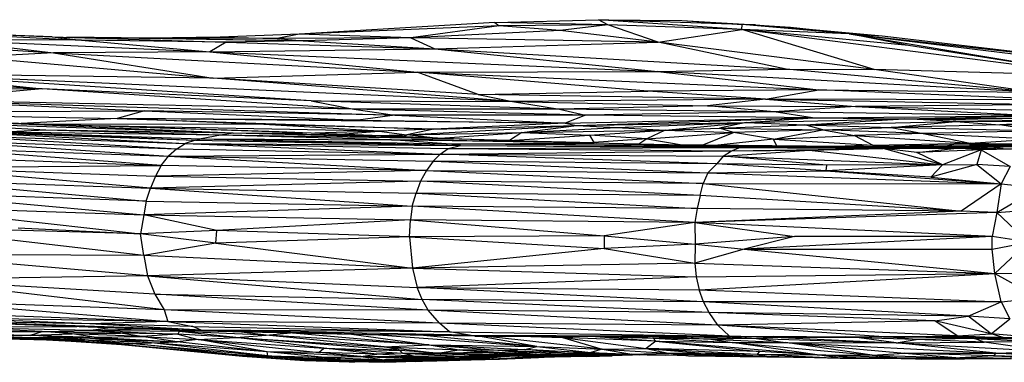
# Paper-space layout '_Derecha' of a CAD drawing. Header units: millimetres. Extents: x -677 to -71, y -2 to 78.
# Tile 3 of 13: x -595 to -532, y 1 to 23. Entities that reach past the tile are written whole.
import ezdxf

# ---------------------------------------------------------------- set-up
doc = ezdxf.new("R2010")
doc.units = ezdxf.units.MM

psp = doc.layouts.new('_Derecha')

# ---------------------------------------------------------------- linework, layer by layer
at = {"color": 7, "linetype": 'Continuous', "lineweight": 25}
for p, q in [((-564.705, 22.385), (-558.16, 22.558)), ((-549.096, 21.935), (-558.16, 22.558)), ((-557.577, 22.226), (-558.16, 22.558)), ((-549.079, 22.263), (-558.16, 22.558)), ((-558.16, 22.558), (-552.888, 22.501)), ((-552.888, 22.501), (-549.079, 22.263)), ((-552.888, 22.501), (-548.229, 22.233)), ((-602.158, 21.875), (-592.707, 21.476)), ((-564.705, 22.385), (-577.08, 21.646)), ((-564.437, 22.166), (-577.08, 21.646)), ((-564.437, 22.166), (-570.03, 21.419)), ((-560.585, 21.871), (-570.03, 21.419)), ((-564.705, 22.385), (-564.437, 22.166)), ((-557.577, 22.226), (-564.705, 22.385)), ((-557.577, 22.226), (-564.437, 22.166)), ((-560.585, 21.871), (-564.437, 22.166)), ((-557.577, 22.226), (-560.585, 21.871)), ((-554.38, 21.145), (-560.585, 21.871)), ((-554.38, 21.145), (-557.577, 22.226)), ((-549.096, 21.935), (-557.577, 22.226)), ((-554.38, 21.145), (-549.096, 21.935)), ((-549.096, 21.935), (-549.079, 22.263)), ((-540.718, 19.419), (-549.096, 21.935)), ((-526.227, 18.99), (-549.096, 21.935)), ((-538.552, 20.932), (-549.096, 21.935)), ((-542.302, 21.661), (-549.096, 21.935)), ((-542.302, 21.661), (-549.079, 22.263)), ((-546.025, 22.071), (-549.079, 22.263)), ((-548.229, 22.233), (-549.079, 22.263)), ((-548.229, 22.233), (-546.025, 22.071)), ((-542.302, 21.661), (-546.025, 22.071)), ((-546.025, 22.071), (-540.224, 21.529)), ((-606.038, 21.322), (-592.614, 20.471)), ((-599.661, 21.301), (-592.614, 20.471)), ((-599.661, 21.301), (-582.727, 20.536)), ((-590.86, 21.256), (-599.661, 21.301)), ((-599.021, 21.701), (-590.86, 21.256)), ((-592.707, 21.476), (-599.021, 21.701)), ((-592.707, 21.476), (-590.86, 21.256)), ((-592.707, 21.476), (-581.698, 21.14)), ((-586.615, 21.383), (-591.784, 21.448)), ((-576.83, 21.228), (-591.656, 21.444)), ((-590.86, 21.256), (-582.727, 20.536)), ((-581.698, 21.14), (-590.86, 21.256)), ((-582.083, 21.46), (-586.615, 21.383)), ((-586.615, 21.383), (-576.83, 21.228)), ((-578.471, 21.379), (-586.615, 21.383)), ((-577.08, 21.646), (-582.083, 21.46)), ((-582.083, 21.46), (-578.471, 21.379)), ((-576.83, 21.228), (-581.698, 21.14)), ((-577.08, 21.646), (-578.471, 21.379)), ((-570.03, 21.419), (-578.471, 21.379)), ((-578.471, 21.379), (-576.83, 21.228)), ((-570.03, 21.419), (-577.08, 21.646)), ((-570.03, 21.419), (-576.83, 21.228)), ((-576.83, 21.228), (-568.507, 20.713)), ((-570.03, 21.419), (-568.507, 20.713)), ((-554.38, 21.145), (-570.03, 21.419)), ((-542.302, 21.661), (-526.227, 18.99)), ((-542.302, 21.661), (-515.008, 18.325)), ((-538.552, 20.932), (-542.302, 21.661)), ((-542.302, 21.661), (-520.051, 19.201)), ((-542.302, 21.661), (-540.224, 21.529)), ((-540.224, 21.529), (-520.051, 19.201)), ((-581.698, 21.14), (-582.727, 20.536)), ((-582.727, 20.536), (-568.507, 20.713)), ((-581.698, 21.14), (-568.507, 20.713)), ((-568.507, 20.713), (-554.38, 21.145)), ((-568.507, 20.713), (-554.402, 19.281)), ((-568.507, 20.713), (-546.285, 19.438)), ((-546.285, 19.438), (-554.38, 21.145)), ((-540.718, 19.419), (-554.38, 21.145)), ((-526.227, 18.99), (-538.552, 20.932)), ((-592.614, 20.471), (-597.65, 20.193)), ((-597.65, 20.193), (-582.521, 18.874)), ((-582.727, 20.536), (-592.614, 20.471)), ((-592.614, 20.471), (-582.521, 18.874)), ((-592.614, 20.471), (-569.616, 19.246)), ((-582.727, 20.536), (-569.616, 19.246)), ((-582.727, 20.536), (-554.402, 19.281)), ((-554.402, 19.281), (-546.285, 19.438)), ((-530.597, 17.98), (-546.285, 19.438)), ((-546.285, 19.438), (-540.718, 19.419)), ((-530.597, 17.98), (-540.718, 19.419)), ((-526.227, 18.99), (-540.718, 19.419)), ((-593.334, 18.182), (-608.153, 19.015)), ((-576.32, 17.43), (-602.509, 19.127)), ((-563.601, 17.395), (-602.509, 19.127)), ((-602.509, 19.127), (-593.334, 18.182)), ((-582.521, 18.874), (-602.509, 19.127)), ((-582.521, 18.874), (-569.616, 19.246)), ((-563.601, 17.395), (-582.521, 18.874)), ((-565.778, 17.841), (-582.521, 18.874)), ((-569.616, 19.246), (-554.402, 19.281)), ((-565.778, 17.841), (-569.616, 19.246)), ((-555.031, 18.051), (-569.616, 19.246)), ((-569.616, 19.246), (-544.216, 18.118)), ((-554.402, 19.281), (-544.216, 18.118)), ((-530.597, 17.98), (-554.402, 19.281)), ((-593.334, 18.182), (-616.851, 18.009)), ((-593.334, 18.182), (-601.527, 17.477)), ((-573.633, 16.91), (-593.334, 18.182)), ((-576.32, 17.43), (-593.334, 18.182)), ((-544.216, 18.118), (-555.031, 18.051)), ((-547.593, 17.545), (-544.216, 18.118)), ((-528.846, 17.483), (-544.216, 18.118)), ((-544.216, 18.118), (-530.597, 17.98)), ((-601.527, 17.477), (-586.864, 16.793)), ((-601.527, 17.477), (-571.04, 16.519)), ((-573.633, 16.91), (-601.527, 17.477)), ((-565.778, 17.841), (-555.031, 18.051)), ((-565.778, 17.841), (-563.601, 17.395)), ((-547.593, 17.545), (-565.778, 17.841)), ((-547.593, 17.545), (-563.601, 17.395)), ((-547.593, 17.545), (-555.031, 18.051)), ((-547.593, 17.545), (-551.272, 17.122)), ((-547.593, 17.545), (-541.914, 17.075)), ((-547.593, 17.545), (-529.723, 17.188)), ((-528.846, 17.483), (-547.593, 17.545)), ((-576.32, 17.43), (-573.633, 16.91)), ((-560.632, 16.902), (-576.32, 17.43)), ((-576.32, 17.43), (-563.601, 17.395)), ((-558.979, 16.528), (-573.633, 16.91)), ((-573.633, 16.91), (-571.04, 16.519)), ((-560.632, 16.902), (-573.633, 16.91)), ((-563.601, 17.395), (-560.632, 16.902)), ((-563.601, 17.395), (-551.272, 17.122)), ((-551.272, 17.122), (-560.632, 16.902)), ((-547.038, 16.734), (-560.632, 16.902)), ((-560.632, 16.902), (-558.979, 16.528)), ((-547.038, 16.734), (-551.272, 17.122)), ((-551.272, 17.122), (-541.914, 17.075)), ((-541.914, 17.075), (-547.038, 16.734)), ((-529.723, 17.188), (-541.914, 17.075)), ((-541.914, 17.075), (-530.067, 16.483)), ((-541.914, 17.075), (-529.395, 16.817)), ((-582.501, 15.608), (-612.708, 16.586)), ((-609.768, 16.728), (-586.864, 16.793)), ((-609.768, 16.728), (-588.59, 16.316)), ((-588.59, 16.316), (-594.674, 16.002)), ((-586.864, 16.793), (-588.59, 16.316)), ((-579.318, 15.945), (-588.59, 16.316)), ((-588.59, 16.316), (-568.561, 15.644)), ((-560.274, 16.021), (-588.59, 16.316)), ((-573.362, 16.215), (-588.59, 16.316)), ((-586.864, 16.793), (-573.362, 16.215)), ((-571.04, 16.519), (-586.864, 16.793)), ((-571.04, 16.519), (-573.362, 16.215)), ((-573.362, 16.215), (-560.274, 16.021)), ((-558.979, 16.528), (-571.04, 16.519)), ((-571.04, 16.519), (-560.274, 16.021)), ((-558.979, 16.528), (-560.274, 16.021)), ((-560.274, 16.021), (-544.623, 16.349)), ((-559.545, 15.878), (-544.623, 16.349)), ((-547.038, 16.734), (-558.979, 16.528)), ((-544.623, 16.349), (-558.979, 16.528)), ((-548.826, 16.068), (-544.623, 16.349)), ((-548.826, 16.068), (-538.826, 16.292)), ((-544.623, 16.349), (-547.038, 16.734)), ((-530.067, 16.483), (-547.038, 16.734)), ((-545.111, 15.917), (-538.826, 16.292)), ((-544.623, 16.349), (-530.067, 16.483)), ((-544.623, 16.349), (-538.826, 16.292)), ((-538.826, 16.292), (-530.067, 16.483)), ((-538.826, 16.292), (-521.304, 16.388)), ((-535.559, 16.13), (-538.826, 16.292)), ((-538.826, 16.292), (-528.145, 16.162)), ((-593.119, 15.578), (-603.662, 16.15)), ((-581.252, 15.39), (-603.662, 16.15)), ((-576.878, 15.415), (-598.035, 16.096)), ((-581.252, 15.39), (-598.035, 16.096)), ((-578.356, 15.478), (-598.035, 16.096)), ((-593.119, 15.578), (-595.866, 15.453)), ((-579.318, 15.945), (-593.218, 15.955)), ((-582.07, 15.254), (-593.119, 15.578)), ((-581.252, 15.39), (-593.119, 15.578)), ((-572.034, 15.516), (-590.134, 15.855)), ((-568.561, 15.644), (-579.318, 15.945)), ((-572.034, 15.516), (-579.318, 15.945)), ((-568.561, 15.644), (-572.034, 15.516)), ((-570.279, 15.289), (-559.545, 15.878)), ((-568.561, 15.644), (-570.279, 15.289)), ((-560.274, 16.021), (-568.561, 15.644)), ((-568.561, 15.644), (-559.545, 15.878)), ((-563.007, 15.438), (-559.545, 15.878)), ((-563.007, 15.438), (-557.02, 15.746)), ((-563.007, 15.438), (-553.945, 15.584)), ((-560.274, 16.021), (-559.545, 15.878)), ((-559.545, 15.878), (-548.826, 16.068)), ((-559.545, 15.878), (-557.02, 15.746)), ((-558.729, 15.26), (-553.945, 15.584)), ((-557.02, 15.746), (-548.826, 16.068)), ((-557.02, 15.746), (-553.945, 15.584)), ((-553.945, 15.584), (-555.103, 15.034)), ((-553.945, 15.584), (-548.826, 16.068)), ((-553.945, 15.584), (-550.498, 15.714)), ((-553.945, 15.584), (-549.616, 15.439)), ((-548.826, 16.068), (-550.498, 15.714)), ((-550.498, 15.714), (-545.111, 15.917)), ((-549.616, 15.439), (-550.498, 15.714)), ((-550.498, 15.714), (-543.979, 15.603)), ((-543.979, 15.603), (-549.616, 15.439)), ((-548.826, 16.068), (-545.111, 15.917)), ((-547.092, 15.008), (-543.979, 15.603)), ((-545.111, 15.917), (-535.559, 16.13)), ((-543.979, 15.603), (-545.111, 15.917)), ((-545.111, 15.917), (-539.643, 15.743)), ((-543.979, 15.603), (-539.643, 15.743)), ((-543.979, 15.603), (-541.963, 15.246)), ((-537.617, 15.367), (-543.979, 15.603)), ((-539.643, 15.743), (-535.559, 16.13)), ((-532.771, 15.919), (-539.643, 15.743)), ((-539.643, 15.743), (-537.617, 15.367)), ((-530.32, 15.527), (-539.643, 15.743)), ((-535.559, 16.13), (-528.145, 16.162)), ((-535.559, 16.13), (-532.771, 15.919)), ((-528.145, 16.162), (-532.771, 15.919)), ((-530.32, 15.527), (-532.771, 15.919)), ((-527.13, 15.903), (-532.771, 15.919)), ((-599.659, 15.286), (-584.817, 14.396)), ((-599.659, 15.286), (-584.289, 14.74)), ((-598.995, 15.493), (-584.289, 14.74)), ((-598.995, 15.493), (-583.646, 14.948)), ((-595.866, 15.453), (-583.646, 14.948)), ((-595.866, 15.453), (-583.287, 15.032)), ((-582.07, 15.254), (-595.866, 15.453)), ((-583.646, 14.948), (-584.289, 14.74)), ((-583.646, 14.948), (-583.287, 15.032)), ((-583.646, 14.948), (-566.88, 14.615)), ((-582.07, 15.254), (-583.287, 15.032)), ((-583.287, 15.032), (-566.88, 14.615)), ((-583.287, 15.032), (-567.786, 14.719)), ((-583.287, 15.032), (-571.25, 14.968)), ((-581.252, 15.39), (-582.07, 15.254)), ((-571.25, 14.968), (-582.07, 15.254)), ((-567.317, 15.03), (-582.07, 15.254)), ((-581.252, 15.39), (-576.878, 15.415)), ((-567.317, 15.03), (-581.252, 15.39)), ((-571.932, 15.22), (-581.252, 15.39)), ((-576.878, 15.415), (-578.356, 15.478)), ((-571.932, 15.22), (-576.878, 15.415)), ((-572.034, 15.516), (-576.106, 15.385)), ((-574.476, 15.32), (-572.034, 15.516)), ((-572.522, 15.243), (-570.279, 15.289)), ((-572.034, 15.516), (-570.279, 15.289)), ((-567.317, 15.03), (-571.932, 15.22)), ((-571.342, 15.196), (-570.279, 15.289)), ((-571.25, 14.968), (-567.317, 15.03)), ((-567.786, 14.719), (-571.25, 14.968)), ((-558.424, 14.756), (-571.25, 14.968)), ((-571.25, 14.968), (-564.111, 14.908)), ((-570.479, 15.16), (-570.279, 15.289)), ((-570.279, 15.289), (-563.007, 15.438)), ((-568.465, 15.077), (-570.279, 15.289)), ((-568.165, 15.065), (-563.007, 15.438)), ((-564.111, 14.908), (-567.317, 15.03)), ((-563.789, 14.921), (-566.963, 15.016)), ((-563.007, 15.438), (-563.789, 14.921)), ((-563.789, 14.921), (-558.729, 15.26)), ((-563.007, 15.438), (-558.729, 15.26)), ((-558.729, 15.26), (-558.444, 14.8)), ((-555.103, 15.034), (-558.729, 15.26)), ((-555.103, 15.034), (-558.444, 14.8)), ((-555.103, 15.034), (-555.605, 14.697)), ((-555.103, 15.034), (-549.616, 15.439)), ((-555.103, 15.034), (-552.744, 14.638)), ((-551.604, 14.623), (-549.616, 15.439)), ((-547.092, 15.008), (-550.806, 14.615)), ((-547.092, 15.008), (-549.616, 15.439)), ((-547.092, 15.008), (-541.963, 15.246)), ((-547.092, 15.008), (-540.811, 14.639)), ((-546.884, 14.576), (-547.092, 15.008)), ((-537.617, 15.367), (-541.963, 15.246)), ((-541.963, 15.246), (-540.811, 14.639)), ((-541.963, 15.246), (-534.649, 14.765)), ((-530.32, 15.527), (-537.617, 15.367)), ((-537.617, 15.367), (-534.649, 14.765)), ((-537.617, 15.367), (-530.345, 15.025)), ((-534.649, 14.765), (-530.345, 15.025)), ((-585.823, 13.348), (-600.759, 14.477)), ((-600.759, 14.477), (-585.342, 13.928)), ((-600.225, 14.944), (-585.342, 13.928)), ((-600.225, 14.944), (-584.817, 14.396)), ((-584.817, 14.396), (-585.342, 13.928)), ((-584.817, 14.396), (-584.289, 14.74)), ((-584.817, 14.396), (-568.169, 14.071)), ((-584.289, 14.74), (-568.169, 14.071)), ((-584.289, 14.74), (-567.658, 14.41)), ((-584.289, 14.74), (-566.88, 14.615)), ((-568.169, 14.071), (-567.658, 14.41)), ((-567.786, 14.719), (-558.424, 14.756)), ((-566.88, 14.615), (-567.786, 14.719)), ((-545.284, 14.521), (-567.786, 14.719)), ((-567.786, 14.719), (-551.432, 14.621)), ((-567.786, 14.719), (-552.786, 14.638)), ((-567.658, 14.41), (-566.88, 14.615)), ((-567.658, 14.41), (-549.222, 14.474)), ((-567.658, 14.41), (-549.752, 14.265)), ((-566.88, 14.615), (-545.284, 14.521)), ((-566.88, 14.615), (-549.222, 14.474)), ((-558.424, 14.756), (-564.111, 14.908)), ((-563.966, 14.904), (-563.789, 14.921)), ((-563.789, 14.921), (-558.444, 14.8)), ((-563.728, 14.898), (-563.789, 14.921)), ((-558.444, 14.8), (-558.789, 14.765)), ((-558.444, 14.8), (-558.253, 14.752)), ((-552.786, 14.638), (-558.424, 14.756)), ((-551.432, 14.621), (-552.786, 14.638)), ((-545.284, 14.521), (-551.432, 14.621)), ((-542.892, 14.536), (-551.432, 14.621)), ((-549.752, 14.265), (-549.222, 14.474)), ((-549.752, 14.265), (-540.145, 14.41)), ((-549.222, 14.474), (-545.284, 14.521)), ((-549.222, 14.474), (-540.145, 14.41)), ((-545.284, 14.521), (-542.892, 14.536)), ((-540.145, 14.41), (-545.284, 14.521)), ((-545.284, 14.521), (-537.078, 14.442)), ((-544.842, 14.304), (-540.145, 14.41)), ((-540.811, 14.639), (-543.151, 14.539)), ((-537.078, 14.442), (-542.892, 14.536)), ((-541.437, 14.526), (-541.836, 14.519)), ((-534.7, 14.655), (-541.437, 14.526)), ((-538.488, 14.595), (-541.437, 14.526)), ((-541.437, 14.526), (-540.825, 14.524)), ((-540.774, 14.524), (-541.437, 14.526)), ((-540.188, 14.535), (-541.421, 14.512)), ((-540.188, 14.535), (-541.343, 14.511)), ((-540.964, 14.505), (-540.188, 14.535)), ((-540.811, 14.639), (-534.649, 14.765)), ((-540.811, 14.639), (-540.675, 14.544)), ((-540.811, 14.639), (-540.455, 14.549)), ((-540.811, 14.639), (-540.004, 14.56)), ((-540.545, 14.498), (-539.924, 14.519)), ((-540.312, 14.494), (-539.924, 14.519)), ((-540.242, 14.493), (-539.924, 14.519)), ((-539.924, 14.519), (-540.188, 14.535)), ((-538.177, 14.535), (-540.188, 14.535)), ((-540.145, 14.41), (-535.488, 14.444)), ((-540.145, 14.41), (-537.078, 14.442)), ((-536.404, 13.381), (-540.145, 14.41)), ((-538.02, 14.174), (-540.145, 14.41)), ((-536.079, 14.555), (-539.924, 14.519)), ((-539.321, 14.478), (-537.686, 14.523)), ((-534.7, 14.655), (-538.488, 14.595)), ((-537.686, 14.523), (-538.47, 14.464)), ((-537.686, 14.523), (-538.168, 14.459)), ((-538.02, 14.174), (-535.488, 14.444)), ((-533.958, 14.329), (-538.02, 14.174)), ((-534.113, 14.545), (-537.69, 14.452)), ((-537.686, 14.523), (-533.443, 14.561)), ((-536.079, 14.555), (-537.686, 14.523)), ((-535.488, 14.444), (-537.078, 14.442)), ((-533.958, 14.329), (-536.404, 13.381)), ((-534.113, 14.545), (-536.141, 14.443)), ((-533.443, 14.561), (-536.079, 14.555)), ((-533.958, 14.329), (-535.488, 14.444)), ((-535.488, 14.444), (-533.009, 14.427)), ((-533.342, 14.494), (-535.398, 14.443)), ((-529.09, 14.769), (-534.7, 14.655)), ((-534.7, 14.655), (-532.835, 14.713)), ((-534.7, 14.655), (-508.287, 14.687)), ((-534.7, 14.655), (-516.784, 14.511)), ((-534.7, 14.655), (-510.335, 14.497)), ((-534.649, 14.765), (-532.29, 14.721)), ((-534.255, 14.669), (-534.649, 14.765)), ((-534.649, 14.765), (-533.785, 14.684)), ((-533.958, 14.329), (-534.24, 13.417)), ((-533.443, 14.561), (-534.113, 14.545)), ((-529.128, 14.558), (-534.113, 14.545)), ((-533.342, 14.494), (-534.113, 14.545)), ((-533.342, 14.494), (-533.976, 14.433)), ((-533.009, 14.427), (-533.958, 14.329)), ((-530.67, 14.407), (-533.958, 14.329)), ((-533.958, 14.329), (-532.132, 13.274)), ((-533.443, 14.561), (-529.128, 14.558)), ((-529.128, 14.558), (-533.342, 14.494)), ((-530.284, 14.525), (-533.342, 14.494)), ((-532.567, 14.419), (-533.342, 14.494)), ((-533.009, 14.427), (-531.216, 14.394)), ((-532.835, 14.713), (-529.09, 14.769)), ((-601.267, 13.903), (-585.823, 13.348)), ((-585.823, 13.348), (-585.342, 13.928)), ((-585.342, 13.928), (-568.169, 14.071)), ((-585.342, 13.928), (-569.038, 13.026)), ((-585.342, 13.928), (-568.622, 13.608)), ((-568.169, 14.071), (-568.622, 13.608)), ((-568.169, 14.071), (-549.752, 14.265)), ((-550.674, 13.456), (-568.169, 14.071)), ((-568.169, 14.071), (-550.284, 13.924)), ((-550.284, 13.924), (-550.674, 13.456)), ((-550.284, 13.924), (-544.842, 14.304)), ((-550.284, 13.924), (-549.752, 14.265)), ((-543.711, 13.374), (-550.284, 13.924)), ((-550.284, 13.924), (-536.404, 13.381)), ((-549.752, 14.265), (-544.842, 14.304)), ((-544.842, 14.304), (-536.404, 13.381)), ((-536.404, 13.381), (-538.02, 14.174)), ((-601.663, 13.217), (-585.823, 13.348)), ((-586.487, 11.912), (-601.663, 13.217)), ((-601.663, 13.217), (-586.172, 12.672)), ((-585.823, 13.348), (-586.172, 12.672)), ((-569.038, 13.026), (-585.823, 13.348)), ((-568.622, 13.608), (-569.038, 13.026)), ((-568.622, 13.608), (-551.25, 12.873)), ((-550.674, 13.456), (-568.622, 13.608)), ((-550.674, 13.456), (-551.25, 12.873)), ((-543.751, 13.014), (-550.674, 13.456)), ((-543.711, 13.374), (-550.674, 13.456)), ((-536.404, 13.381), (-543.751, 13.014)), ((-543.751, 13.014), (-543.711, 13.374)), ((-536.404, 13.381), (-543.711, 13.374)), ((-534.24, 13.417), (-537.143, 12.617)), ((-536.404, 13.381), (-537.143, 12.617)), ((-536.404, 13.381), (-534.24, 13.417)), ((-534.24, 13.417), (-532.688, 12.184)), ((-532.132, 13.274), (-534.24, 13.417)), ((-532.132, 13.274), (-532.688, 12.184)), ((-602.026, 12.456), (-586.761, 11.098)), ((-602.026, 12.456), (-586.487, 11.912)), ((-586.172, 12.672), (-586.487, 11.912)), ((-569.038, 13.026), (-586.172, 12.672)), ((-586.172, 12.672), (-569.406, 12.352)), ((-569.038, 13.026), (-569.406, 12.352)), ((-569.038, 13.026), (-551.535, 12.205)), ((-569.038, 13.026), (-551.25, 12.873)), ((-551.25, 12.873), (-551.535, 12.205)), ((-551.25, 12.873), (-543.751, 13.014)), ((-551.25, 12.873), (-532.688, 12.184)), ((-537.143, 12.617), (-543.751, 13.014)), ((-543.751, 13.014), (-532.688, 12.184)), ((-537.143, 12.617), (-532.688, 12.184)), ((-586.761, 11.098), (-586.487, 11.912)), ((-569.406, 12.352), (-586.487, 11.912)), ((-586.487, 11.912), (-569.936, 10.767)), ((-586.487, 11.912), (-569.695, 11.595)), ((-569.406, 12.352), (-569.695, 11.595)), ((-551.731, 11.448), (-569.406, 12.352)), ((-551.535, 12.205), (-569.406, 12.352)), ((-551.731, 11.448), (-551.535, 12.205)), ((-551.535, 12.205), (-532.688, 12.184)), ((-551.535, 12.205), (-535.222, 10.458)), ((-532.688, 12.184), (-535.222, 10.458)), ((-532.688, 12.184), (-532.974, 10.382)), ((-532.974, 10.382), (-530.305, 11.949)), ((-532.688, 12.184), (-530.305, 11.949)), ((-602.269, 11.633), (-586.91, 10.236)), ((-586.761, 11.098), (-602.269, 11.633)), ((-569.936, 10.767), (-569.695, 11.595)), ((-569.695, 11.595), (-551.916, 10.628)), ((-551.731, 11.448), (-569.695, 11.595)), ((-551.731, 11.448), (-551.916, 10.628)), ((-535.222, 10.458), (-551.731, 11.448)), ((-602.388, 10.734), (-586.91, 10.236)), ((-602.388, 10.734), (-587.127, 9.033)), ((-586.761, 11.098), (-586.91, 10.236)), ((-569.936, 10.767), (-586.91, 10.236)), ((-586.761, 11.098), (-569.936, 10.767)), ((-569.936, 10.767), (-570.052, 9.919)), ((-552.068, 9.751), (-569.936, 10.767)), ((-551.916, 10.628), (-569.936, 10.767)), ((-551.916, 10.628), (-552.068, 9.751)), ((-535.222, 10.458), (-551.916, 10.628)), ((-532.974, 10.382), (-528.182, 10.733)), ((-586.91, 10.236), (-587.127, 9.033)), ((-586.91, 10.236), (-570.052, 9.919)), ((-582.297, 9.232), (-586.91, 10.236)), ((-535.222, 10.458), (-552.068, 9.751)), ((-532.974, 10.382), (-552.068, 9.751)), ((-532.974, 10.382), (-535.222, 10.458)), ((-532.974, 10.382), (-533.267, 8.861)), ((-532.974, 10.382), (-530.992, 8.503)), ((-586.902, 7.657), (-602.402, 9.457)), ((-587.127, 9.033), (-602.402, 9.457)), ((-594.85, 9.398), (-587.127, 9.033)), ((-570.052, 9.919), (-582.297, 9.232)), ((-570.119, 8.83), (-570.052, 9.919)), ((-552.068, 9.751), (-570.052, 9.919)), ((-570.052, 9.919), (-557.805, 8.904)), ((-552.068, 9.751), (-557.805, 8.904)), ((-533.267, 8.861), (-552.068, 9.751)), ((-552.068, 9.751), (-545.765, 8.853)), ((-552.068, 9.751), (-552.05, 8.37)), ((-582.297, 9.232), (-587.127, 9.033)), ((-582.363, 8.43), (-587.127, 9.033)), ((-586.902, 7.657), (-587.127, 9.033)), ((-582.363, 8.43), (-582.297, 9.232)), ((-570.119, 8.83), (-582.363, 8.43)), ((-570.119, 8.83), (-582.297, 9.232)), ((-557.805, 8.904), (-570.119, 8.83)), ((-570.119, 8.83), (-569.911, 6.857)), ((-570.119, 8.83), (-557.801, 8.093)), ((-557.805, 8.904), (-552.05, 8.37)), ((-557.805, 8.904), (-557.801, 8.093)), ((-545.765, 8.853), (-552.05, 8.37)), ((-533.267, 8.861), (-548.953, 8.058)), ((-545.765, 8.853), (-548.953, 8.058)), ((-533.267, 8.861), (-545.765, 8.853)), ((-533.268, 8.052), (-533.267, 8.861)), ((-530.992, 8.503), (-533.267, 8.861)), ((-582.363, 8.43), (-586.902, 7.657)), ((-582.363, 8.43), (-569.911, 6.857)), ((-552.05, 8.37), (-557.801, 8.093)), ((-552.05, 8.37), (-552.056, 7.18)), ((-552.05, 8.37), (-548.953, 8.058)), ((-533.268, 8.052), (-530.992, 8.503)), ((-533.087, 6.516), (-530.992, 8.503)), ((-586.902, 7.657), (-602.301, 7.716)), ((-586.673, 6.369), (-602.301, 7.716)), ((-569.911, 6.857), (-586.902, 7.657)), ((-586.902, 7.657), (-586.673, 6.369)), ((-557.801, 8.093), (-569.911, 6.857)), ((-557.801, 8.093), (-552.056, 7.18)), ((-548.953, 8.058), (-552.056, 7.18)), ((-548.953, 8.058), (-533.268, 8.052)), ((-548.953, 8.058), (-533.087, 6.516)), ((-533.087, 6.516), (-533.268, 8.052)), ((-569.911, 6.857), (-586.673, 6.369)), ((-552.056, 7.18), (-569.911, 6.857)), ((-569.911, 6.857), (-551.974, 6.308)), ((-569.911, 6.857), (-569.634, 5.631)), ((-552.056, 7.18), (-551.974, 6.308)), ((-552.056, 7.18), (-533.087, 6.516)), ((-586.673, 6.369), (-601.941, 6.127)), ((-586.673, 6.369), (-569.634, 5.631)), ((-586.673, 6.369), (-569.313, 4.873)), ((-586.673, 6.369), (-586.21, 5.215)), ((-551.974, 6.308), (-569.634, 5.631)), ((-551.974, 6.308), (-533.087, 6.516)), ((-551.974, 6.308), (-551.785, 5.487)), ((-551.785, 5.487), (-533.087, 6.516)), ((-533.087, 6.516), (-528.311, 6.597)), ((-533.087, 6.516), (-530.314, 4.99)), ((-532.694, 4.726), (-533.087, 6.516)), ((-586.21, 5.215), (-601.941, 6.127)), ((-585.615, 4.226), (-601.941, 6.127)), ((-569.634, 5.631), (-551.785, 5.487)), ((-551.511, 4.737), (-569.634, 5.631)), ((-569.313, 4.873), (-569.634, 5.631)), ((-568.927, 4.2), (-586.21, 5.215)), ((-586.21, 5.215), (-569.313, 4.873)), ((-586.21, 5.215), (-585.615, 4.226)), ((-551.785, 5.487), (-532.694, 4.726)), ((-551.511, 4.737), (-551.785, 5.487)), ((-532.694, 4.726), (-530.314, 4.99)), ((-601.148, 4.768), (-585.398, 3.48)), ((-585.615, 4.226), (-601.148, 4.768)), ((-551.164, 4.061), (-569.313, 4.873)), ((-551.511, 4.737), (-569.313, 4.873)), ((-568.927, 4.2), (-569.313, 4.873)), ((-532.694, 4.726), (-551.511, 4.737)), ((-534.776, 3.814), (-551.511, 4.737)), ((-551.164, 4.061), (-551.511, 4.737)), ((-534.776, 3.814), (-532.694, 4.726)), ((-532.694, 4.726), (-532.147, 3.649)), ((-600.444, 4.044), (-585.398, 3.48)), ((-568.927, 4.2), (-585.615, 4.226)), ((-568.215, 3.376), (-585.615, 4.226)), ((-585.615, 4.226), (-585.398, 3.48)), ((-551.164, 4.061), (-568.927, 4.2)), ((-550.615, 3.252), (-568.927, 4.2)), ((-568.215, 3.376), (-568.927, 4.2)), ((-534.776, 3.814), (-551.164, 4.061)), ((-536.883, 3.536), (-551.164, 4.061)), ((-550.615, 3.252), (-551.164, 4.061)), ((-536.883, 3.536), (-534.776, 3.814)), ((-532.147, 3.649), (-534.776, 3.814)), ((-533.318, 2.702), (-534.776, 3.814)), ((-590.323, 3.343), (-599.701, 3.702)), ((-585.398, 3.48), (-599.701, 3.702)), ((-599.654, 3.129), (-591.145, 3.167)), ((-590.263, 2.924), (-599.654, 3.129)), ((-593.339, 2.845), (-599.654, 3.129)), ((-598.715, 3.475), (-584.101, 2.911)), ((-583.277, 2.943), (-598.715, 3.475)), ((-590.323, 3.343), (-598.715, 3.475)), ((-598.624, 3.44), (-584.101, 2.911)), ((-585.398, 3.48), (-590.323, 3.343)), ((-583.277, 2.943), (-590.323, 3.343)), ((-583.815, 3.165), (-590.323, 3.343)), ((-568.215, 3.376), (-585.398, 3.48)), ((-585.398, 3.48), (-567.578, 2.837)), ((-585.398, 3.48), (-583.815, 3.165)), ((-583.815, 3.165), (-567.578, 2.837)), ((-583.277, 2.943), (-583.815, 3.165)), ((-549.864, 2.556), (-568.215, 3.376)), ((-550.615, 3.252), (-568.215, 3.376)), ((-567.578, 2.837), (-568.215, 3.376)), ((-536.883, 3.536), (-550.615, 3.252)), ((-535.466, 2.586), (-550.615, 3.252)), ((-540.124, 2.512), (-550.615, 3.252)), ((-549.864, 2.556), (-550.615, 3.252)), ((-533.318, 2.702), (-536.883, 3.536)), ((-535.466, 2.586), (-536.883, 3.536)), ((-533.318, 2.702), (-532.147, 3.649)), ((-607.786, 2.673), (-594.086, 2.63)), ((-606.124, 2.872), (-593.339, 2.845)), ((-606.124, 2.872), (-594.086, 2.63)), ((-596.96, 2.503), (-594.086, 2.63)), ((-596.96, 2.503), (-592.207, 2.484)), ((-596.96, 2.503), (-594.101, 2.474)), ((-594.086, 2.63), (-593.339, 2.845)), ((-594.086, 2.63), (-591.44, 2.707)), ((-594.086, 2.63), (-590.06, 2.506)), ((-592.207, 2.484), (-594.086, 2.63)), ((-593.339, 2.845), (-590.263, 2.924)), ((-593.339, 2.845), (-588.394, 2.756)), ((-591.44, 2.707), (-593.339, 2.845)), ((-590.06, 2.506), (-592.207, 2.484)), ((-591.44, 2.707), (-588.394, 2.756)), ((-587.069, 2.542), (-591.44, 2.707)), ((-590.06, 2.506), (-591.44, 2.707)), ((-589.046, 3.091), (-590.263, 2.924)), ((-586.876, 3.012), (-590.263, 2.924)), ((-584.667, 2.852), (-590.263, 2.924)), ((-590.263, 2.924), (-584.763, 2.678)), ((-588.394, 2.756), (-590.263, 2.924)), ((-590.06, 2.506), (-587.069, 2.542)), ((-590.06, 2.506), (-584.808, 2.204)), ((-589.076, 2.366), (-590.06, 2.506)), ((-584.763, 2.678), (-588.394, 2.756)), ((-587.069, 2.542), (-588.394, 2.756)), ((-584.763, 2.678), (-587.069, 2.542)), ((-587.069, 2.542), (-583.468, 2.343)), ((-584.808, 2.204), (-587.069, 2.542)), ((-584.667, 2.852), (-585.202, 2.951)), ((-584.667, 2.852), (-584.763, 2.678)), ((-581.1, 2.478), (-584.763, 2.678)), ((-584.763, 2.678), (-583.468, 2.343)), ((-583.758, 2.903), (-584.667, 2.852)), ((-579.183, 2.627), (-584.667, 2.852)), ((-581.1, 2.478), (-584.667, 2.852)), ((-584.101, 2.911), (-583.277, 2.943)), ((-584.101, 2.911), (-572.807, 2.661)), ((-567.578, 2.837), (-583.277, 2.943)), ((-566.316, 2.615), (-583.277, 2.943)), ((-572.807, 2.661), (-583.277, 2.943)), ((-581.1, 2.478), (-579.183, 2.627)), ((-579.183, 2.627), (-580.908, 2.84)), ((-579.183, 2.627), (-577.646, 2.768)), ((-568.864, 2.016), (-579.183, 2.627)), ((-571.719, 1.889), (-579.183, 2.627)), ((-577.259, 2.759), (-568.864, 2.016)), ((-573.777, 2.682), (-568.864, 2.016)), ((-565.986, 2.564), (-572.807, 2.661)), ((-572.807, 2.661), (-566.316, 2.615)), ((-572.366, 2.654), (-562.06, 1.901)), ((-562.06, 1.901), (-569.219, 2.61)), ((-567.578, 2.837), (-549.864, 2.556)), ((-566.316, 2.615), (-567.578, 2.837)), ((-566.316, 2.615), (-549.864, 2.556)), ((-565.986, 2.564), (-566.316, 2.615)), ((-565.986, 2.564), (-549.864, 2.556)), ((-562.06, 1.901), (-565.737, 2.564)), ((-557.934, 1.729), (-565.36, 2.563)), ((-563.109, 2.562), (-560.424, 2.469)), ((-562.045, 2.562), (-560.424, 2.469)), ((-560.424, 2.469), (-561.699, 2.562)), ((-561.373, 2.561), (-560.424, 2.469)), ((-559.132, 2.56), (-560.424, 2.469)), ((-554.537, 2.248), (-558.944, 2.56)), ((-558.823, 2.56), (-554.704, 2.431)), ((-557.324, 2.559), (-554.704, 2.431)), ((-555.742, 2.559), (-554.704, 2.431)), ((-555.256, 2.558), (-551.046, 2.379)), ((-554.395, 2.558), (-551.046, 2.379)), ((-553.934, 2.558), (-548.173, 2.404)), ((-550.043, 2.539), (-552.008, 2.557)), ((-549.171, 2.553), (-550.043, 2.539)), ((-546.605, 2.469), (-550.043, 2.539)), ((-550.043, 2.539), (-548.173, 2.404)), ((-549.864, 2.556), (-540.124, 2.512)), ((-548.128, 2.548), (-546.605, 2.469)), ((-541.664, 2.459), (-547.112, 2.543)), ((-541.664, 2.459), (-542.518, 2.523)), ((-540.465, 2.514), (-541.664, 2.459)), ((-540.124, 2.512), (-535.466, 2.586)), ((-540.124, 2.512), (-537.095, 2.514)), ((-536.81, 2.512), (-540.124, 2.512)), ((-538.064, 2.358), (-539.991, 2.512)), ((-534.381, 2.402), (-539.493, 2.512)), ((-537.095, 2.514), (-535.466, 2.586)), ((-532.568, 2.485), (-537.095, 2.514)), ((-534.381, 2.402), (-535.721, 2.505)), ((-535.466, 2.586), (-533.318, 2.702)), ((-535.466, 2.586), (-532.568, 2.485)), ((-531.223, 2.412), (-535.399, 2.503)), ((-530.747, 2.486), (-533.318, 2.702)), ((-532.568, 2.485), (-533.318, 2.702)), ((-596.331, 2.428), (-594.101, 2.474)), ((-592.444, 2.346), (-596.331, 2.428)), ((-593.855, 2.372), (-596.331, 2.428)), ((-595.642, 2.395), (-593.855, 2.372)), ((-592.256, 2.283), (-595.642, 2.395)), ((-595.642, 2.395), (-592.991, 2.325)), ((-594.101, 2.474), (-592.207, 2.484)), ((-590.415, 2.304), (-594.101, 2.474)), ((-592.444, 2.346), (-594.101, 2.474)), ((-593.855, 2.372), (-590.316, 2.182)), ((-593.855, 2.372), (-592.444, 2.346)), ((-592.451, 2.296), (-588.324, 2.023)), ((-588.276, 2.058), (-592.444, 2.346)), ((-592.444, 2.346), (-590.415, 2.304)), ((-590.316, 2.182), (-592.444, 2.346)), ((-589.076, 2.366), (-592.207, 2.484)), ((-590.415, 2.304), (-592.207, 2.484)), ((-590.415, 2.304), (-589.076, 2.366)), ((-586.43, 2.145), (-590.415, 2.304)), ((-590.415, 2.304), (-587.6, 2.091)), ((-588.276, 2.058), (-590.415, 2.304)), ((-590.316, 2.182), (-588.276, 2.058)), ((-588.324, 2.023), (-590.316, 2.182)), ((-589.076, 2.366), (-584.808, 2.204)), ((-586.43, 2.145), (-589.076, 2.366)), ((-588.324, 2.023), (-588.276, 2.058)), ((-588.324, 2.023), (-581.336, 1.404)), ((-588.324, 2.023), (-580.676, 1.297)), ((-588.276, 2.058), (-587.6, 2.091)), ((-588.276, 2.058), (-581.336, 1.404)), ((-587.6, 2.091), (-586.43, 2.145)), ((-587.6, 2.091), (-579.077, 1.313)), ((-581.336, 1.404), (-587.6, 2.091)), ((-586.43, 2.145), (-584.808, 2.204)), ((-579.103, 1.565), (-586.43, 2.145)), ((-579.077, 1.313), (-586.43, 2.145)), ((-583.468, 2.343), (-584.808, 2.204)), ((-579.103, 1.565), (-584.808, 2.204)), ((-583.468, 2.343), (-581.1, 2.478)), ((-583.468, 2.343), (-575.534, 1.798)), ((-583.468, 2.343), (-575.848, 1.528)), ((-579.103, 1.565), (-583.468, 2.343)), ((-581.1, 2.478), (-571.719, 1.889)), ((-570.693, 1.645), (-581.1, 2.478)), ((-575.534, 1.798), (-581.1, 2.478)), ((-571.719, 1.889), (-568.864, 2.016)), ((-571.719, 1.889), (-566.979, 1.698)), ((-571.719, 1.889), (-568.334, 1.484)), ((-570.693, 1.645), (-571.719, 1.889)), ((-568.864, 2.016), (-562.816, 1.711)), ((-568.864, 2.016), (-562.06, 1.901)), ((-568.864, 2.016), (-564.249, 1.653)), ((-568.864, 2.016), (-566.979, 1.698)), ((-562.816, 1.711), (-562.06, 1.901)), ((-562.06, 1.901), (-557.934, 1.729)), ((-562.06, 1.901), (-558.642, 1.527)), ((-560.424, 2.469), (-555.15, 1.785)), ((-554.537, 2.248), (-560.424, 2.469)), ((-560.424, 2.469), (-557.934, 1.729)), ((-554.537, 2.248), (-555.15, 1.785)), ((-554.704, 2.431), (-549.714, 2.15)), ((-551.046, 2.379), (-554.704, 2.431)), ((-554.704, 2.431), (-554.537, 2.248)), ((-544.327, 1.371), (-554.537, 2.248)), ((-554.537, 2.248), (-549.714, 2.15)), ((-554.537, 2.248), (-547.979, 1.596)), ((-548.173, 2.404), (-551.046, 2.379)), ((-551.046, 2.379), (-546.336, 2.154)), ((-551.046, 2.379), (-549.714, 2.15)), ((-549.714, 2.15), (-546.336, 2.154)), ((-549.714, 2.15), (-540.848, 1.349)), ((-544.327, 1.371), (-549.714, 2.15)), ((-546.605, 2.469), (-548.173, 2.404)), ((-548.173, 2.404), (-539.327, 2.147)), ((-548.173, 2.404), (-546.336, 2.154)), ((-546.605, 2.469), (-539.327, 2.147)), ((-541.664, 2.459), (-546.605, 2.469)), ((-546.336, 2.154), (-539.327, 2.147)), ((-546.336, 2.154), (-533.031, 1.488)), ((-546.336, 2.154), (-538.797, 1.482)), ((-540.848, 1.349), (-546.336, 2.154)), ((-538.064, 2.358), (-541.664, 2.459)), ((-539.327, 2.147), (-541.664, 2.459)), ((-539.327, 2.147), (-538.064, 2.358)), ((-539.327, 2.147), (-533.774, 2.173)), ((-539.327, 2.147), (-529.451, 1.59)), ((-533.031, 1.488), (-539.327, 2.147)), ((-534.381, 2.402), (-538.064, 2.358)), ((-533.774, 2.173), (-538.064, 2.358)), ((-534.381, 2.402), (-531.223, 2.412)), ((-534.381, 2.402), (-530.417, 2.209)), ((-533.774, 2.173), (-534.381, 2.402)), ((-530.417, 2.209), (-533.774, 2.173)), ((-529.451, 1.59), (-533.774, 2.173)), ((-532.568, 2.485), (-530.747, 2.486)), ((-532.568, 2.485), (-528.074, 2.398)), ((-531.223, 2.412), (-532.568, 2.485)), ((-576.046, 1.067), (-581.336, 1.404)), ((-581.336, 1.404), (-579.077, 1.313)), ((-581.336, 1.404), (-577.788, 1.097)), ((-581.336, 1.404), (-580.676, 1.297)), ((-577.788, 1.097), (-580.676, 1.297)), ((-580.676, 1.297), (-576.744, 1.016)), ((-575.848, 1.528), (-579.103, 1.565)), ((-573.187, 1.267), (-579.103, 1.565)), ((-575.667, 1.232), (-579.103, 1.565)), ((-579.077, 1.313), (-579.103, 1.565)), ((-579.077, 1.313), (-575.667, 1.232)), ((-579.077, 1.313), (-576.123, 1.148)), ((-576.046, 1.067), (-579.077, 1.313)), ((-575.848, 1.528), (-575.534, 1.798)), ((-572.184, 1.432), (-575.848, 1.528)), ((-573.187, 1.267), (-575.848, 1.528)), ((-575.667, 1.232), (-573.187, 1.267)), ((-575.534, 1.798), (-570.693, 1.645)), ((-575.534, 1.798), (-570.559, 1.488)), ((-572.184, 1.432), (-575.534, 1.798)), ((-573.187, 1.267), (-572.184, 1.432)), ((-573.187, 1.267), (-569.852, 1.3)), ((-568.281, 1.192), (-573.187, 1.267)), ((-573.187, 1.267), (-570.546, 1.164)), ((-569.34, 1.102), (-573.187, 1.267)), ((-573.187, 1.267), (-571.69, 1.057)), ((-570.559, 1.488), (-572.184, 1.432)), ((-569.852, 1.3), (-572.184, 1.432)), ((-568.334, 1.484), (-570.693, 1.645)), ((-570.559, 1.488), (-570.693, 1.645)), ((-570.559, 1.488), (-568.334, 1.484)), ((-565.812, 1.364), (-570.559, 1.488)), ((-570.559, 1.488), (-566.511, 1.284)), ((-569.852, 1.3), (-570.559, 1.488)), ((-566.511, 1.284), (-569.852, 1.3)), ((-569.852, 1.3), (-568.281, 1.192)), ((-568.334, 1.484), (-566.979, 1.698)), ((-565.075, 1.53), (-568.334, 1.484)), ((-562.63, 1.348), (-568.334, 1.484)), ((-568.334, 1.484), (-565.812, 1.364)), ((-563.233, 1.305), (-568.281, 1.192)), ((-566.511, 1.284), (-568.281, 1.192)), ((-567.082, 1.092), (-564.109, 1.271)), ((-564.249, 1.653), (-566.979, 1.698)), ((-566.979, 1.698), (-561.894, 1.408)), ((-566.979, 1.698), (-565.075, 1.53)), ((-563.272, 1.305), (-566.923, 1.157)), ((-565.812, 1.364), (-566.511, 1.284)), ((-566.511, 1.284), (-561.275, 1.351)), ((-563.233, 1.305), (-566.511, 1.284)), ((-563.612, 1.291), (-566.217, 1.057)), ((-563.784, 1.284), (-566.083, 1.116)), ((-562.63, 1.348), (-565.812, 1.364)), ((-565.075, 1.53), (-561.894, 1.408)), ((-565.075, 1.53), (-562.63, 1.348)), ((-564.421, 1.113), (-560.479, 1.361)), ((-564.421, 1.113), (-560.652, 1.265)), ((-562.816, 1.711), (-564.249, 1.653)), ((-560.292, 1.486), (-564.249, 1.653)), ((-564.249, 1.653), (-560.474, 1.414)), ((-564.249, 1.653), (-561.894, 1.408)), ((-563.258, 1.305), (-563.166, 1.219)), ((-563.233, 1.305), (-561.275, 1.351)), ((-563.166, 1.219), (-560.522, 1.36)), ((-563.166, 1.219), (-561.914, 1.336)), ((-562.816, 1.711), (-558.642, 1.527)), ((-557.424, 1.43), (-562.816, 1.711)), ((-560.292, 1.486), (-562.816, 1.711)), ((-560.589, 1.36), (-562.63, 1.348)), ((-562.63, 1.348), (-561.275, 1.351)), ((-557.303, 1.32), (-561.955, 1.209)), ((-558.89, 1.284), (-561.955, 1.209)), ((-560.652, 1.265), (-561.955, 1.209)), ((-561.894, 1.408), (-560.474, 1.414)), ((-561.894, 1.408), (-557.883, 1.375)), ((-561.894, 1.408), (-560.589, 1.36)), ((-561.275, 1.351), (-560.789, 1.359)), ((-560.652, 1.265), (-559.352, 1.367)), ((-560.652, 1.265), (-560.301, 1.362)), ((-558.89, 1.284), (-560.652, 1.265)), ((-560.589, 1.36), (-557.883, 1.375)), ((-560.474, 1.414), (-560.292, 1.486)), ((-560.474, 1.414), (-555.541, 1.39)), ((-557.883, 1.375), (-560.474, 1.414)), ((-560.292, 1.486), (-557.424, 1.43)), ((-555.541, 1.39), (-560.292, 1.486)), ((-555.46, 1.388), (-558.89, 1.284)), ((-557.404, 1.379), (-558.89, 1.284)), ((-558.415, 1.372), (-558.89, 1.284)), ((-558.89, 1.284), (-557.303, 1.32)), ((-557.934, 1.729), (-558.642, 1.527)), ((-558.642, 1.527), (-556.056, 1.431)), ((-557.424, 1.43), (-558.642, 1.527)), ((-557.934, 1.729), (-555.15, 1.785)), ((-557.934, 1.729), (-553.76, 1.488)), ((-557.934, 1.729), (-556.056, 1.431)), ((-557.883, 1.375), (-555.861, 1.391)), ((-557.424, 1.43), (-556.056, 1.431)), ((-555.541, 1.39), (-557.424, 1.43)), ((-557.424, 1.43), (-553.924, 1.368)), ((-555.374, 1.387), (-557.303, 1.32)), ((-556.056, 1.431), (-553.76, 1.488)), ((-552.457, 1.325), (-556.056, 1.431)), ((-553.682, 1.361), (-555.541, 1.39)), ((-547.979, 1.596), (-555.15, 1.785)), ((-555.15, 1.785), (-548.113, 1.425)), ((-555.15, 1.785), (-551.812, 1.499)), ((-555.15, 1.785), (-553.76, 1.488)), ((-553.76, 1.488), (-551.812, 1.499)), ((-553.76, 1.488), (-547.531, 1.305)), ((-553.76, 1.488), (-549.19, 1.275)), ((-553.76, 1.488), (-550.755, 1.302)), ((-553.76, 1.488), (-552.457, 1.325)), ((-552.457, 1.325), (-550.755, 1.302)), ((-551.812, 1.499), (-548.113, 1.425)), ((-551.812, 1.499), (-547.531, 1.305)), ((-550.755, 1.302), (-549.19, 1.275)), ((-549.19, 1.275), (-547.531, 1.305)), ((-549.19, 1.275), (-545.836, 1.228)), ((-547.979, 1.596), (-548.113, 1.425)), ((-548.113, 1.425), (-544.327, 1.371)), ((-548.113, 1.425), (-542.87, 1.168)), ((-548.113, 1.425), (-547.531, 1.305)), ((-544.327, 1.371), (-547.979, 1.596)), ((-547.531, 1.305), (-542.87, 1.168)), ((-547.531, 1.305), (-544.49, 1.206)), ((-547.531, 1.305), (-545.836, 1.228)), ((-544.327, 1.371), (-540.848, 1.349)), ((-538.84, 1.174), (-544.327, 1.371)), ((-541.61, 1.172), (-544.327, 1.371)), ((-542.87, 1.168), (-544.327, 1.371)), ((-540.848, 1.349), (-538.797, 1.482)), ((-540.848, 1.349), (-535.317, 1.184)), ((-540.848, 1.349), (-538.84, 1.174)), ((-538.797, 1.482), (-533.031, 1.488)), ((-533.17, 1.306), (-538.797, 1.482)), ((-538.797, 1.482), (-535.317, 1.184)), ((-533.17, 1.306), (-535.317, 1.184)), ((-533.031, 1.488), (-533.17, 1.306)), ((-527.992, 1.168), (-533.17, 1.306)), ((-533.17, 1.306), (-528.619, 1.128)), ((-533.031, 1.488), (-529.451, 1.59)), ((-533.031, 1.488), (-527.664, 1.3)), ((-527.992, 1.168), (-533.031, 1.488)), ((-576.046, 1.067), (-577.788, 1.097)), ((-574.569, 0.978), (-577.788, 1.097)), ((-577.788, 1.097), (-573.922, 0.933)), ((-577.788, 1.097), (-576.471, 1.02)), ((-576.471, 1.02), (-576.744, 1.016)), ((-576.744, 1.016), (-574.549, 0.954)), ((-576.471, 1.02), (-573.922, 0.933)), ((-576.123, 1.148), (-575.667, 1.232)), ((-574.475, 1.078), (-576.123, 1.148)), ((-576.046, 1.067), (-576.123, 1.148)), ((-574.475, 1.078), (-576.046, 1.067)), ((-576.046, 1.067), (-572.976, 0.997)), ((-574.569, 0.978), (-576.046, 1.067)), ((-575.667, 1.232), (-571.69, 1.057)), ((-575.667, 1.232), (-574.475, 1.078)), ((-572.976, 0.997), (-574.569, 0.978)), ((-572.54, 0.958), (-574.569, 0.978)), ((-574.569, 0.978), (-573.922, 0.933)), ((-574.475, 1.078), (-571.69, 1.057)), ((-574.475, 1.078), (-572.976, 0.997)), ((-573.922, 0.933), (-570.495, 0.979)), ((-573.922, 0.933), (-573.561, 0.927)), ((-573.561, 0.927), (-570.495, 0.979)), ((-571.722, 0.923), (-573.561, 0.927)), ((-572.681, 0.908), (-573.561, 0.927)), ((-569.021, 1.076), (-572.976, 0.997)), ((-572.976, 0.997), (-569.074, 1.041)), ((-572.54, 0.958), (-572.976, 0.997)), ((-570.952, 0.926), (-572.681, 0.908)), ((-571.722, 0.923), (-572.681, 0.908)), ((-572.54, 0.958), (-569.074, 1.041)), ((-570.495, 0.979), (-572.54, 0.958)), ((-571.722, 0.923), (-568.693, 1.035)), ((-569.013, 1.005), (-571.722, 0.923)), ((-571.722, 0.923), (-570.495, 0.979)), ((-569.34, 1.102), (-571.69, 1.057)), ((-571.69, 1.057), (-569.021, 1.076)), ((-569.013, 1.005), (-570.952, 0.926)), ((-569.738, 0.966), (-570.952, 0.926)), ((-568.281, 1.192), (-570.546, 1.164)), ((-570.546, 1.164), (-566.923, 1.157)), ((-570.546, 1.164), (-569.34, 1.102)), ((-570.495, 0.979), (-568.476, 1.063)), ((-570.495, 0.979), (-568.693, 1.035)), ((-569.738, 0.966), (-567.082, 1.092)), ((-569.738, 0.966), (-569.013, 1.005)), ((-569.34, 1.102), (-566.923, 1.157)), ((-569.34, 1.102), (-569.021, 1.076)), ((-569.129, 0.995), (-568.372, 1.01)), ((-566.957, 1.15), (-569.074, 1.041)), ((-569.074, 1.041), (-568.476, 1.063)), ((-569.021, 1.076), (-566.957, 1.15)), ((-567.491, 1.144), (-569.021, 1.076)), ((-565.929, 1.197), (-569.013, 1.005)), ((-566.405, 1.176), (-569.013, 1.005)), ((-567.082, 1.092), (-569.013, 1.005)), ((-568.693, 1.035), (-569.013, 1.005)), ((-568.693, 1.035), (-566.405, 1.176)), ((-567.374, 1.129), (-568.693, 1.035)), ((-568.476, 1.063), (-567.873, 1.103)), ((-568.476, 1.063), (-567.891, 1.102)), ((-566.083, 1.116), (-568.372, 1.01)), ((-568.372, 1.01), (-567.082, 1.092)), ((-568.372, 1.01), (-566.217, 1.057)), ((-568.281, 1.192), (-566.923, 1.157)), ((-565.494, 1.215), (-567.082, 1.092)), ((-567.082, 1.092), (-566.083, 1.116)), ((-566.556, 1.172), (-566.957, 1.15)), ((-566.282, 1.183), (-566.405, 1.176)), ((-566.369, 1.18), (-566.405, 1.176)), ((-566.364, 1.18), (-566.405, 1.176)), ((-566.405, 1.176), (-566.362, 1.18)), ((-566.217, 1.057), (-563.166, 1.219)), ((-566.083, 1.116), (-566.217, 1.057)), ((-566.217, 1.057), (-564.421, 1.113)), ((-563.166, 1.219), (-564.421, 1.113)), ((-564.421, 1.113), (-561.955, 1.209)), ((-545.836, 1.228), (-544.49, 1.206)), ((-544.49, 1.206), (-542.87, 1.168)), ((-541.61, 1.172), (-542.87, 1.168)), ((-542.87, 1.168), (-540.075, 1.147)), ((-538.84, 1.174), (-541.61, 1.172)), ((-537.722, 1.109), (-541.61, 1.172)), ((-535.317, 1.184), (-538.84, 1.174)), ((-538.84, 1.174), (-535.027, 1.114)), ((-538.84, 1.174), (-537.722, 1.109)), ((-535.027, 1.114), (-537.722, 1.109)), ((-528.619, 1.128), (-535.317, 1.184)), ((-535.317, 1.184), (-532.05, 1.119)), ((-535.317, 1.184), (-535.027, 1.114)), ((-532.05, 1.119), (-535.027, 1.114))]:
    psp.add_line(p, q, dxfattribs=at)

doc.saveas('drawing.dxf')
